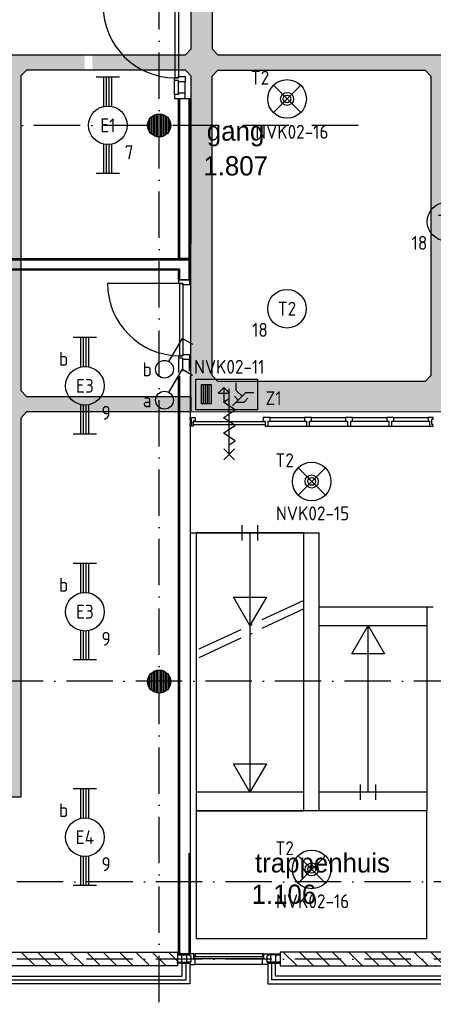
# Model space of a CAD drawing. Header units: millimetres. Extents: x 84333 to 240712, y -2244 to 84291.
# Tile 15 of 87: x 129112 to 134468, y 8589 to 21345. Entities that reach past the tile are written whole.
import ezdxf
from ezdxf.enums import TextEntityAlignment as Align

# ---------------------------------------------------------------- set-up
doc = ezdxf.new("R2010")
doc.units = ezdxf.units.MM
doc.header["$LTSCALE"] = 100
doc.linetypes.add('DASHDOT', pattern=[9, 6, -1.5, 0, -1.5])
doc.layers.get('0').update_dxf_attribs({"linetype": 'CONTINUOUS'})
for name, color, linetype in [('AFDELING', 4, 'CONTINUOUS'), ('AL$7----_STRAMIEN', 1, 'DASHDOT'), ('AL21----_BUITENWAND', 4, 'CONTINUOUS'), ('AL22----_BINNENWAND', 7, 'CONTINUOUS'), ('AL24----_TRAPPEN', 7, 'CONTINUOUS'), ('AL28----_KONSTRUKTIE', 3, 'CONTINUOUS'), ('AL31----_BUITENKOZ', 7, 'CONTINUOUS'), ('AL32----_BINNENKOZ', 7, 'CONTINUOUS'), ('AL32----_DRAAIRICHTING', 1, 'CONTINUOUS'), ('AL65----_BEVEILIGING', 7, 'CONTINUOUS'), ('ALXA3---_VOLZWART', 14, 'CONTINUOUS'), ('ALXAA---_GEWBETON', 12, 'CONTINUOUS'), ('ALXAB---_PREFABBETON', 1, 'CONTINUOUS'), ('ALXOU---_GLAS', 7, 'CONTINUOUS'), ('BOUW', 8, 'CONTINUOUS'), ('EB63101-_ATTRIB', 2, 'CONTINUOUS'), ('EB63102-_ATTRIB', 2, 'CONTINUOUS'), ('EB63202-_ATTRIB', 2, 'CONTINUOUS'), ('EB63501-_ATTRIB', 2, 'CONTINUOUS'), ('EL63101-_LICHT-ARM', 3, 'CONTINUOUS'), ('EL63102-_LICHT-SCH', 3, 'CONTINUOUS'), ('EL63202-_NOODVRL-TXT', 3, 'CONTINUOUS'), ('EL63501-_NOODVRL-ARM', 3, 'CONTINUOUS'), ('EL6441--_DATACOM', 3, 'CONTINUOUS'), ('KABELGGOOT1', 8, 'CONTINUOUS')]:
    doc.layers.add(name, color=color, linetype=linetype)
doc.styles.add('1_8', font='ISO', dxfattribs={"height": 1.8})
doc.styles.add('BURO-025', font='BUROFONT.shx', dxfattribs={"height": 250})
doc.styles.add('TECHNIC', font='technic_.ttf')
pattern_1 = [(8e-14, (39793.956, 199192.7), (31.75, 63.5), [0, -63.5])]

# ---------------------------------------------------------------- blocks, each defined once
blk = doc.blocks.new('EJ3T20')
at = {"color": 0}
for p, q in [((-6.25, -1.5), (-6.25, 1.5)), ((6.25, -1.5), (6.25, 1.5)), ((-6.25, 0.52), (-2.44, 0.52)), ((-6.25, 0.17), (-2.49, 0.17)), ((2.44, 0.52), (6.25, 0.52)), ((2.49, 0.17), (6.25, 0.17)), ((-6.25, -0.17), (-2.49, -0.17)), ((-6.25, -0.52), (-2.44, -0.52)), ((2.44, -0.52), (6.25, -0.52)), ((2.49, -0.17), (6.25, -0.17))]:
    blk.add_line(p, q, dxfattribs=at)
blk.add_circle((0, 0), 2.5, dxfattribs=at)
at = {"color": 0, "style": '1_8'}
for tag, flags, p in [('SCHAK', 8, (3.5, 2.75)), ('A_CODE', 8, (0, 0)), ('GROEP', 8, (-3.5, -2.75)), ('KAST', 9, (3.5, -2.75))]:
    blk.add_attdef(tag, text='', height=1.8, dxfattribs=dict(at, flags=flags)).set_placement(p, align=Align.MIDDLE)
blk = doc.blocks.new('ES3G00')
at = {"color": 0}
blk.add_circle((0, 0), 2.5, dxfattribs=at)
at = {"color": 0, "style": '1_8'}
for tag, flags, p in [('SCHAK', 8, (3.5, 2.75)), ('A_CODE', 8, (0, 0)), ('GROEP', 8, (-3.5, -2.75)), ('KAST', 9, (3.5, -2.75))]:
    blk.add_attdef(tag, text='', height=1.8, dxfattribs=dict(at, flags=flags)).set_placement(p, align=Align.MIDDLE)
blk = doc.blocks.new('ES3G01')
at = {"color": 0}
for p, q in [((-1.77, 1.77), (1.77, -1.77)), ((1.77, 1.77), (-1.77, -1.77))]:
    blk.add_line(p, q, dxfattribs=at)
at = {"color": 6}
blk.add_lwpolyline([(1.77, -1.77), (1.75, -1.75)], dxfattribs=at)
blk.add_circle((0, 0), 2.5)
at = {"color": 0}
for radius in [0.85, 0.5]:
    blk.add_circle((0, 0), radius, dxfattribs=at)
at = {"color": 6, "style": '1_8'}
for tag, flags, p in [('A_CODE', 8, (-3.5, 2.75)), ('SCHAK', 8, (3.5, 2.75)), ('GROEP', 8, (-3.5, -2.75)), ('KAST', 9, (3.5, -2.75))]:
    blk.add_attdef(tag, text='', height=1.8, dxfattribs=dict(at, flags=flags)).set_placement(p, align=Align.MIDDLE)
blk = doc.blocks.new('SCHAK')
blk.add_lwpolyline([(0.58, 1), (2.31, 4), (3.61, 3.25)])
blk.add_circle((0, 0), 1.15)
at = {"style": '1_8'}
for tag, flags, p in [('SCHAK', 8, (3, 5.5)), ('KAST', 9, (-3, 0.5)), ('M_CODE', 9, (0, 0)), ('DOEL', 9, (-3, -2)), ('GROEP', 9, (-3, -4.5))]:
    blk.add_attdef(tag, text='', height=1.8, dxfattribs=dict(at, flags=flags)).set_placement(p, align=Align.MIDDLE_CENTER)
blk = doc.blocks.new('ES3N026')
for p, q in [((-1.5, 0.75), (-1, 0.25)), ((0.38, -0.88), (0.38, 0.87)), ((2.25, 1.25), (2.25, -1.25)), ((2.5, 1.25), (2.5, -1.25)), ((2.75, 1.25), (2.75, -1.25)), ((3, 1.25), (3, -1.25))]:
    blk.add_line(p, q)
for points in [[(4.01, 2.01), (4.01, -1.98), (-3.99, -1.98), (-3.99, 2.01)], [(3.25, -1.25), (2, -1.25), (2, 1.25), (3.25, 1.25)], [(0.38, -0.88), (1.12, -0.13), (-0.37, -0.13)]]:
    blk.add_lwpolyline(points, close=True)
for points in [[(-0.75, 1.5), (-2.5, -0.25), (-3.5, -0.25)], [(-1.25, 1), (-2.25, 1), (-2.75, 0.5)], [(-2, 0.25), (-1.25, -0.5), (-1.25, -1.5)]]:
    blk.add_lwpolyline(points)
at = {"color": 2, "style": '1_8', "flags": 8}
blk.add_attdef('NUMMER', text='', height=1.8, dxfattribs=at).set_placement((4, 3.75), align=Align.MIDDLE)
at = {"style": '1_8'}
for tag, flags, p in [('A_CODE', 8, (-3.5, 2.75)), ('SCHAK', 8, (3.5, 2.75)), ('GROEP', 8, (-3.5, -2.75)), ('KAST', 9, (3.5, -2.75))]:
    blk.add_attdef(tag, text='', height=1.8, dxfattribs=dict(at, flags=flags)).set_placement(p, align=Align.MIDDLE_CENTER)
blk = doc.blocks.new('A$C13e6995e')
at = {"layer": 'KABELGGOOT1'}
h = blk.add_hatch(dxfattribs=at)
h.set_pattern_fill('DOTS', color=256, scale=40, style=0)
h.set_pattern_definition(pattern_1)
h.paths.add_polyline_path([(47270, 29800), (47000, 29800), (47000, 26932), (47270, 26932)])
h.paths.add_polyline_path([(47270, 26932), (47000, 26932), (47000, 23926), (47270, 23926)])
h.paths.add_polyline_path([(47270, 23926), (47000, 23926), (47000, 23210), (46925, 23135), (45721, 23135), (45721, 22935), (46925, 22935), (47000, 22859), (46999, 20839), (47270, 20839), (47270, 22859), (47344, 22934), (50030, 22934), (50105, 22859), (50105, 20839), (50305, 20839), (50305, 22859), (50380, 22934), (54027, 22934), (54102, 22859), (54102, 20839), (54302, 20839), (54302, 22859), (54377, 22934), (55311, 22935), (55311, 23981), (55111, 23981), (55111, 23210), (55049, 23134), (47345, 23134), (47270, 23210)])
h = blk.add_hatch(dxfattribs=at)
h.set_pattern_fill('DOTS', color=256, scale=40, style=0)
h.set_pattern_definition(pattern_1)
h.paths.add_polyline_path([(44792, 17433), (44592, 17433), (44592, 13793), (44517, 13718), (43240, 13718), (42824, 13718), (42824, 13518), (44792, 13518)])
h.paths.add_polyline_path([(41384, 17433), (41184, 17433), (41184, 13518), (42824, 13518), (42824, 13718), (41459, 13718), (41384, 13793)])
h.paths.add_polyline_path([(41384, 22860), (41459, 22935), (42824, 22935), (42824, 23135), (41184, 23135), (41184, 17433), (41384, 17433)])
h = blk.add_hatch(dxfattribs=at)
h.set_pattern_fill('DOTS', color=256, scale=40, style=0)
h.set_pattern_definition(pattern_1)
h.paths.add_polyline_path([(45621, 23135), (42824, 23135), (42824, 22935), (44517, 22935), (44592, 22860), (44592, 17433), (44792, 17433), (44792, 18429), (44867, 18509), (45621, 18509), (45621, 18709), (44867, 18709), (44792, 18784), (44792, 22860), (44867, 22935), (45621, 22935)])
h.paths.add_polyline_path([(46997, 18709), (45621, 18709), (45621, 18509), (46997, 18509)])
h = blk.add_hatch(dxfattribs=at)
h.set_pattern_fill('DOTS', color=256, scale=40, style=0)
h.set_pattern_definition(pattern_1)
h.paths.add_polyline_path([(54302, 20839), (54102, 20839), (54102, 18978), (54027, 18903), (50380, 18903), (50305, 18978), (50305, 20839), (50105, 20839), (50105, 18978), (50030, 18903), (47345, 18903), (47270, 18978), (47270, 20839), (46999, 20839), (46997, 18509), (50272, 18503), (50347, 18428), (50347, 17063), (50547, 17063), (50547, 18428), (50622, 18503), (54302, 18503)])
at = {"layer": 'AL$7----_STRAMIEN', "color": 1}
for p, q in [((46585, 9961), (46585, 79257)), ((49164, 22220), (37921, 22220)), ((56144, 12420), (37921, 12420)), ((56144, 11420), (37921, 11420))]:
    blk.add_line(p, q, dxfattribs=at)
blk.add_lwpolyline([(107244, 15020), (59485, 15020), (37921, 15020)], dxfattribs=at)
at = {"layer": 'AL21----_BUITENWAND', "color": 8}
for p, q in [((46883, 11200), (46883, 11366)), ((46883, 11366), (46983, 11366)), ((46983, 11366), (46983, 11100)), ((48092, 11366), (47992, 11366)), ((47992, 11366), (47992, 11100)), ((48092, 11200), (48092, 11366)), ((46983, 11100), (44533, 11100)), ((44633, 11200), (46883, 11200)), ((47992, 11100), (50445, 11100)), ((50345, 11200), (48092, 11200))]:
    blk.add_line(p, q, dxfattribs=at)
at = {"layer": 'AL22----_BINNENWAND', "color": 8}
for p, q in [((46835, 20495), (46835, 22569)), ((46835, 22569), (46985, 22569)), ((46985, 22569), (46985, 20495)), ((39475, 20495), (46985, 20495)), ((46985, 20495), (46835, 20495)), ((46985, 20495), (46985, 20220)), ((46835, 20345), (39475, 20345)), ((46835, 20220), (46835, 20345)), ((46985, 20220), (46835, 20220)), ((46835, 11489), (46835, 18969)), ((46985, 18969), (46985, 11489)), ((46985, 11489), (46835, 11489))]:
    blk.add_line(p, q, dxfattribs=at)
at = {"layer": 'AL22----_BINNENWAND', "color": 8, "linetype": 'Continuous'}
for p, q in [((46850, 22569), (46850, 20495)), ((46970, 22569), (46970, 20495)), ((39475, 20480), (46970, 20480)), ((46970, 20480), (46970, 20220)), ((39475, 20360), (46850, 20360)), ((46850, 20360), (46850, 20220)), ((46850, 18969), (46850, 11489)), ((46970, 12791), (46970, 11489))]:
    blk.add_line(p, q, dxfattribs=at)
at = {"layer": 'AL24----_TRAPPEN', "color": 8}
for p, q in [((47661, 16841), (47661, 17041)), ((47861, 16841), (47861, 17041)), ((46981, 16941), (48657, 16941)), ((47065, 16941), (47065, 13341)), ((48457, 16941), (47065, 16941)), ((47761, 16941), (47761, 13581)), ((48457, 13341), (48457, 16941)), ((48657, 15981), (48657, 16941)), ((47761, 15741), (47549, 16108)), ((47549, 16108), (47973, 16108)), ((47973, 16108), (47761, 15741)), ((48657, 15981), (50132, 15981)), ((48657, 13341), (48657, 15981)), ((48657, 15981), (50052, 15981)), ((50052, 15981), (50052, 13341)), ((48657, 15741), (50052, 15741)), ((49081, 15375), (49292, 15741)), ((49292, 15741), (49504, 15375)), ((49292, 13581), (49292, 15741)), ((49504, 15375), (49081, 15375)), ((47761, 13581), (47549, 13948)), ((47549, 13948), (47973, 13948)), ((47973, 13948), (47761, 13581)), ((49192, 13481), (49192, 13681)), ((49392, 13481), (49392, 13681)), ((48457, 13581), (47065, 13581)), ((50052, 13581), (48657, 13581)), ((47065, 13341), (47065, 11685)), ((50052, 13341), (47065, 13341)), ((47065, 13341), (48457, 13341)), ((50052, 13341), (48657, 13341)), ((50052, 11685), (50052, 13341)), ((47065, 11685), (50052, 11685))]:
    blk.add_line(p, q, dxfattribs=at)
at = {"layer": 'AL24----_TRAPPEN', "color": 8, "linetype": 'DASHDOT'}
for p, q in [((48460, 16065), (47065, 15417)), ((48460, 15955), (47065, 15306))]:
    blk.add_line(p, q, dxfattribs=at)
at = {"layer": 'AL28----_KONSTRUKTIE', "color": 8, "linetype": 'Continuous'}
for p, q in [((44625, 11510), (46823, 11510)), ((46823, 11510), (46823, 11330)), ((50345, 11510), (48152, 11510)), ((48152, 11510), (48152, 11330)), ((46823, 11330), (44533, 11330)), ((48152, 11330), (50437, 11330))]:
    blk.add_line(p, q, dxfattribs=at)
at = {"layer": 'AL28----_KONSTRUKTIE', "color": 8}
for centre in [(46585, 22220), (46585, 15014)]:
    blk.add_circle(centre, 150, dxfattribs=at)
at = {"layer": 'AL31----_BUITENKOZ', "color": 8, "linetype": 'Continuous'}
for p, q in [((46983, 11489), (46823, 11489)), ((46823, 11489), (46823, 11474)), ((46983, 11474), (46983, 11489)), ((47033, 11489), (46983, 11489)), ((46983, 11489), (46983, 11483)), ((46983, 11483), (46983, 11469)), ((47033, 11451), (47033, 11489)), ((47033, 11489), (47050, 11489)), ((47033, 11422), (47033, 11489)), ((47050, 11489), (47050, 11451)), ((47925, 11489), (47925, 11451)), ((47942, 11489), (47925, 11489)), ((47942, 11451), (47942, 11489)), ((47942, 11489), (47992, 11489)), ((47942, 11422), (47942, 11489)), ((47992, 11474), (47992, 11489)), ((47992, 11489), (48152, 11489)), ((47992, 11489), (47992, 11483)), ((47992, 11483), (47992, 11469)), ((48152, 11489), (48152, 11474)), ((46823, 11474), (46823, 11381)), ((46879, 11474), (46823, 11474)), ((46823, 11474), (46983, 11474)), ((46823, 11366), (46823, 11381)), ((46823, 11381), (46983, 11381)), ((46823, 11381), (46879, 11381)), ((46983, 11366), (46823, 11366)), ((46879, 11381), (46879, 11474)), ((46942, 11381), (46942, 11474)), ((46942, 11474), (46983, 11474)), ((46983, 11381), (46942, 11381)), ((46983, 11474), (46983, 11460)), ((46983, 11469), (46983, 11469)), ((46983, 11469), (46983, 11460)), ((46983, 11460), (46997, 11460)), ((46983, 11460), (46997, 11460)), ((46983, 11381), (46983, 11366)), ((46997, 11381), (46983, 11381)), ((46983, 11381), (46983, 11381)), ((46997, 11380), (46983, 11380)), ((46983, 11380), (46983, 11370)), ((46983, 11370), (46983, 11370)), ((46983, 11370), (46983, 11356)), ((46983, 11356), (46983, 11350)), ((46997, 11460), (46997, 11381)), ((46997, 11460), (46997, 11380)), ((47050, 11451), (47033, 11451)), ((47050, 11422), (47033, 11422)), ((47050, 11369), (47050, 11422)), ((47050, 11361), (47050, 11369)), ((47050, 11357), (47050, 11361)), ((47050, 11350), (47050, 11357)), ((47925, 11451), (47942, 11451)), ((47925, 11369), (47925, 11422)), ((47925, 11422), (47942, 11422)), ((47925, 11361), (47925, 11369)), ((47925, 11357), (47925, 11361)), ((47925, 11350), (47925, 11357)), ((47992, 11460), (47978, 11460)), ((47978, 11460), (47978, 11381)), ((47992, 11460), (47978, 11460)), ((47978, 11460), (47978, 11380)), ((47978, 11381), (47992, 11381)), ((47978, 11380), (47992, 11380)), ((48152, 11474), (47992, 11474)), ((47992, 11474), (47992, 11460)), ((48033, 11474), (47992, 11474)), ((47992, 11469), (47992, 11469)), ((47992, 11469), (47992, 11460)), ((47992, 11381), (47992, 11366)), ((48152, 11381), (47992, 11381)), ((47992, 11381), (47992, 11381)), ((47992, 11381), (48033, 11381)), ((47992, 11380), (47992, 11370)), ((47992, 11370), (47992, 11370)), ((47992, 11370), (47992, 11356)), ((47992, 11366), (48152, 11366)), ((47992, 11356), (47992, 11350)), ((48033, 11381), (48033, 11474)), ((48096, 11381), (48096, 11474)), ((48096, 11474), (48152, 11474)), ((48152, 11381), (48096, 11381)), ((48152, 11474), (48152, 11381)), ((48152, 11366), (48152, 11381)), ((46983, 11350), (47002, 11350)), ((47002, 11350), (47050, 11350)), ((47973, 11350), (47925, 11350)), ((47992, 11350), (47973, 11350))]:
    blk.add_line(p, q, dxfattribs=at)
at = {"layer": 'AL31----_BUITENKOZ', "color": 8}
for p, q in [((47925, 11489), (47050, 11489)), ((47925, 11350), (47050, 11350))]:
    blk.add_line(p, q, dxfattribs=at)
at = {"layer": 'AL32----_BINNENKOZ', "color": 8}
for p, q in [((46794, 22836), (46794, 23770)), ((46834, 23770), (46834, 22836)), ((46783, 22803), (46783, 22836)), ((46783, 22836), (46834, 22836)), ((46783, 22803), (46783, 22836)), ((46834, 22836), (46794, 22836)), ((46834, 22836), (46834, 22853)), ((46834, 22853), (46922, 22853)), ((46922, 22853), (46922, 22786)), ((46783, 22619), (46783, 22803)), ((46834, 22803), (46783, 22803)), ((46834, 22786), (46834, 22803)), ((46834, 22636), (46834, 22786)), ((46922, 22786), (46834, 22786)), ((46922, 22636), (46922, 22786)), ((46834, 22619), (46783, 22619)), ((46783, 22619), (46783, 22569)), ((46834, 22636), (46834, 22619)), ((46922, 22636), (46834, 22636)), ((46922, 22569), (46922, 22636)), ((46783, 22569), (46922, 22569)), ((46840, 20170), (46840, 20220)), ((46840, 20220), (46979, 20220)), ((46891, 20170), (46840, 20170)), ((46851, 19236), (46851, 20170)), ((46851, 20170), (46891, 20170)), ((46891, 20153), (46891, 20170)), ((46891, 20170), (46891, 19236)), ((46979, 20220), (46979, 20153)), ((46979, 20153), (46891, 20153)), ((46840, 19203), (46840, 19236)), ((46840, 19236), (46891, 19236)), ((46840, 19203), (46840, 19236)), ((46840, 19019), (46840, 19203)), ((46891, 19203), (46840, 19203)), ((46891, 19236), (46851, 19236)), ((46891, 19236), (46891, 19253)), ((46891, 19253), (46979, 19253)), ((46891, 19186), (46891, 19203)), ((46891, 19036), (46891, 19186)), ((46979, 19186), (46891, 19186)), ((46979, 19253), (46979, 19186)), ((46979, 19036), (46979, 19186)), ((46985, 18413), (46985, 18436)), ((46985, 18436), (47052, 18436)), ((47002, 18413), (46985, 18413)), ((47002, 18346), (47002, 18413)), ((47052, 18389), (47025, 18389)), ((47025, 18389), (47025, 18322)), ((47027, 18342), (47027, 18383)), ((47027, 18383), (47957, 18383)), ((47052, 18436), (47052, 18389)), ((48022, 18436), (47932, 18436)), ((47932, 18436), (47932, 18389)), ((47932, 18389), (47959, 18389)), ((47957, 18383), (47957, 18342)), ((47959, 18389), (47959, 18322)), ((47995, 18322), (47995, 18389)), ((47995, 18389), (48022, 18389)), ((48022, 18389), (48022, 18436)), ((48022, 18436), (48466, 18436)), ((48022, 18389), (48466, 18389)), ((48556, 18436), (48466, 18436)), ((48466, 18436), (48466, 18389)), ((48466, 18389), (48491, 18389)), ((48491, 18389), (48491, 18322)), ((48531, 18322), (48531, 18389)), ((48531, 18389), (48556, 18389)), ((48556, 18389), (48556, 18436)), ((48556, 18436), (49000, 18436)), ((48556, 18389), (49000, 18389)), ((49090, 18436), (49000, 18436)), ((49000, 18436), (49000, 18389)), ((49000, 18389), (49025, 18389)), ((49025, 18389), (49025, 18322)), ((49065, 18322), (49065, 18389)), ((49065, 18389), (49090, 18389)), ((49090, 18436), (49534, 18436)), ((49090, 18389), (49090, 18436)), ((49090, 18389), (49534, 18389)), ((49624, 18436), (49534, 18436)), ((49534, 18436), (49534, 18389)), ((49534, 18389), (49559, 18389)), ((49559, 18389), (49559, 18322)), ((49599, 18322), (49599, 18389)), ((49599, 18389), (49624, 18389)), ((49624, 18389), (49624, 18436)), ((49624, 18436), (50068, 18436)), ((49624, 18389), (50068, 18389)), ((50135, 18436), (50068, 18436)), ((50068, 18436), (50068, 18389)), ((50068, 18389), (50085, 18389)), ((50085, 18389), (50085, 18322)), ((50118, 18346), (50118, 18413)), ((50118, 18413), (50135, 18413)), ((50135, 18413), (50135, 18436)), ((46985, 18322), (46985, 18346)), ((46985, 18346), (47002, 18346)), ((47025, 18322), (46985, 18322)), ((47957, 18342), (47027, 18342)), ((47959, 18322), (47995, 18322)), ((47995, 18322), (48491, 18322)), ((48491, 18322), (48531, 18322)), ((48529, 18322), (49025, 18322)), ((49025, 18322), (49065, 18322)), ((49063, 18322), (49559, 18322)), ((49559, 18322), (49599, 18322)), ((49599, 18322), (50101, 18322)), ((50085, 18322), (50135, 18322)), ((50135, 18346), (50118, 18346)), ((50135, 18322), (50135, 18346))]:
    blk.add_line(p, q, dxfattribs=at)
at = {"layer": 'AL32----_DRAAIRICHTING', "color": 8}
blk.add_line((46851, 20170), (45917, 20170), dxfattribs=at)
for centre in [(46794, 23770), (46851, 20170)]:
    blk.add_arc(centre, 934, 180, 270, dxfattribs=at)
at = {"layer": 'AL65----_BEVEILIGING', "color": 8, "linetype": 'Continuous'}
for points in [[(47492, 17958), (47492, 18808)], [(47492, 18483), (47567, 18533), (47417, 18633), (47492, 18683)], [(47492, 18283), (47567, 18333), (47417, 18433), (47492, 18483)], [(47492, 18083), (47567, 18133), (47417, 18233), (47492, 18283)], [(47562, 17888), (47422, 18028)], [(47422, 17888), (47562, 18028)]]:
    blk.add_lwpolyline(points, dxfattribs=at)
at = {"layer": 'ALXA3---_VOLZWART', "color": 8}
for p, q in [((46933, 11150), (46933, 11366)), ((48042, 11150), (48042, 11366)), ((44583, 11150), (46933, 11150)), ((50395, 11150), (48042, 11150))]:
    blk.add_line(p, q, dxfattribs=at)
at = {"layer": 'ALXAA---_GEWBETON', "color": 8}
for p, q in [((46485, 22108), (46485, 22332)), ((46505, 22093), (46505, 22347)), ((46525, 22083), (46525, 22358)), ((46545, 22075), (46545, 22365)), ((46565, 22071), (46565, 22369)), ((46585, 22070), (46585, 22370)), ((46605, 22071), (46605, 22369)), ((46625, 22075), (46625, 22365)), ((46645, 22083), (46645, 22358)), ((46665, 22093), (46665, 22347)), ((46685, 22108), (46685, 22332)), ((46445, 22166), (46445, 22274)), ((46465, 22130), (46465, 22310)), ((46705, 22130), (46705, 22310)), ((46725, 22166), (46725, 22274)), ((46445, 14960), (46445, 15068)), ((46465, 14924), (46465, 15104)), ((46485, 14902), (46485, 15126)), ((46505, 14887), (46505, 15141)), ((46525, 14877), (46525, 15152)), ((46545, 14869), (46545, 15159)), ((46565, 14865), (46565, 15163)), ((46585, 14864), (46585, 15164)), ((46605, 14865), (46605, 15163)), ((46625, 14869), (46625, 15159)), ((46645, 14877), (46645, 15152)), ((46665, 14887), (46665, 15141)), ((46685, 14902), (46685, 15126)), ((46705, 14924), (46705, 15104)), ((46725, 14960), (46725, 15068))]:
    blk.add_line(p, q, dxfattribs=at)
at = {"layer": 'ALXAB---_PREFABBETON', "color": 8}
for p, q in [((44978, 11330), (44798, 11510)), ((45190, 11330), (45010, 11510)), ((45402, 11330), (45222, 11510)), ((45614, 11330), (45434, 11510)), ((45826, 11330), (45646, 11510)), ((46038, 11330), (45858, 11510)), ((46250, 11330), (46070, 11510)), ((46462, 11330), (46282, 11510)), ((46675, 11330), (46495, 11510)), ((46823, 11394), (46707, 11510)), ((48372, 11330), (48192, 11510)), ((48584, 11330), (48404, 11510)), ((48796, 11330), (48616, 11510)), ((49008, 11330), (48828, 11510)), ((49220, 11330), (49040, 11510)), ((49432, 11330), (49252, 11510)), ((49644, 11330), (49464, 11510)), ((49857, 11330), (49677, 11510)), ((50069, 11330), (49889, 11510)), ((50281, 11330), (50101, 11510)), ((48160, 11330), (48152, 11338))]:
    blk.add_line(p, q, dxfattribs=at)
at = {"layer": 'ALXOU---_GLAS', "color": 8}
for p, q in [((47938, 11448), (47037, 11448)), ((47037, 11448), (47037, 11426)), ((47037, 11426), (47938, 11426)), ((47938, 11426), (47938, 11448))]:
    blk.add_line(p, q, dxfattribs=at)
at = {"layer": 'KABELGGOOT1'}
for p, q in [((47000, 23210, 3650), (47000, 37825, 3650)), ((47270, 37825, 3650), (47270, 23210, 3650)), ((41184, 23135, 3650), (46925, 23135, 3650)), ((46925, 23135, 3650), (47000, 23210, 3650)), ((47270, 23210, 3650), (47345, 23134, 3650)), ((47345, 23134, 3650), (55049, 23134, 3650)), ((44867, 22935, 3650), (44792, 22860, 3650)), ((44792, 22860, 3650), (44792, 18784, 3650)), ((46925, 22935, 3650), (44867, 22935, 3650)), ((47000, 22859, 3650), (46925, 22935, 3650)), ((46997, 18509, 3650), (47000, 22859, 3650)), ((47270, 22859, 3650), (47345, 22935, 3650)), ((47270, 18978, 3650), (47270, 22859, 3650)), ((47345, 22934, 3650), (50030, 22934, 3650)), ((50030, 22934, 3650), (50105, 22859, 3650)), ((50105, 22859, 3650), (50105, 18978, 3650)), ((47345, 18903, 3650), (47270, 18978, 3650)), ((50030, 18903, 3650), (47345, 18903, 3650)), ((50105, 18978, 3650), (50030, 18903, 3650)), ((44792, 18784, 3650), (44867, 18709, 3650)), ((44867, 18709, 3650), (46997, 18709, 3650)), ((46997, 18709, 3650), (46997, 18509, 3650)), ((44867, 18509, 3650), (44792, 18429, 3650)), ((46997, 18509, 3650), (44867, 18509, 3650)), ((50272, 18503, 3650), (46997, 18509, 3650)), ((44792, 18429, 3650), (44792, 13518, 3650)), ((44792, 13518, 3650), (41184, 13518, 3650))]:
    blk.add_line(p, q, dxfattribs=at)
at = {"layer": 'AFDELING', "color": 8, "style": 'TECHNIC'}
for p in [(92219, 54468), (58038, 41625), (88108, 41444)]:
    blk.add_attdef('VIDE', text='', height=500, dxfattribs=at).set_placement(p, align=Align.CENTER)
blk.add_attdef('VIDE', text='', height=500, rotation=90, dxfattribs=at).set_placement((75129, 25766), align=Align.CENTER)
at = {"layer": 'BOUW', "style": 'BURO-025'}
for s, p in [('gang', (47202, 22022)), ('1.807', (47157, 21571)), ('trappenhuis', (47826, 12541)), ('1.106', (47782, 12134))]:
    blk.add_text(s, height=250, dxfattribs=at).set_placement(p)

msp = doc.modelspace()

# ---------------------------------------------------------------- block references
at = {"layer": 'EL63101-_LICHT-ARM'}
ref = msp.add_blockref('EJ3T20', (130253, 19977, 3500), dxfattribs=dict(at, xscale=100, yscale=100, zscale=100, rotation=90))
ref.add_attrib('A_CODE', 'E1', dxfattribs={"layer": 'EB63101-_ATTRIB', "color": 1, "height": 180, "style": '1_8', "flags": 8}).set_placement((130253, 19977, 3500), align=Align.MIDDLE)
ref.add_attrib('GROEP', '7', dxfattribs={"layer": 'EB63101-_ATTRIB', "color": 1, "height": 180, "style": '1_8', "flags": 8}).set_placement((130528, 19627, 3500), align=Align.MIDDLE)
ref = msp.add_blockref('ES3G00', (134639, 18729), dxfattribs=dict(at, xscale=100, yscale=100, zscale=100))
ref.add_attrib('A_CODE', 'T2', dxfattribs={"layer": '0', "color": 10, "height": 180, "style": '1_8', "flags": 8}).set_placement((134639, 18729), align=Align.MIDDLE)
ref.add_attrib('GROEP', '18', dxfattribs={"layer": '0', "color": 10, "height": 180, "style": '1_8', "flags": 8}).set_placement((134289, 18454), align=Align.MIDDLE)
ref = msp.add_blockref('ES3G00', (132573, 17601), dxfattribs=dict(at, xscale=100, yscale=100, zscale=100))
ref.add_attrib('A_CODE', 'T2', dxfattribs={"layer": '0', "color": 10, "height": 180, "style": '1_8', "flags": 8}).set_placement((132573, 17601), align=Align.MIDDLE)
ref.add_attrib('GROEP', '18', dxfattribs={"layer": '0', "color": 10, "height": 180, "style": '1_8', "flags": 8}).set_placement((132223, 17326), align=Align.MIDDLE)
ref = msp.add_blockref('EJ3T20', (129956, 16602, 3500), dxfattribs=dict(at, xscale=100, yscale=100, zscale=100, rotation=90))
ref.add_attrib('A_CODE', 'E3', dxfattribs={"layer": 'EB63101-_ATTRIB', "color": 1, "height": 180, "style": '1_8', "flags": 8}).set_placement((129956, 16602, 3500), align=Align.MIDDLE)
ref.add_attrib('GROEP', '9', dxfattribs={"layer": 'EB63101-_ATTRIB', "color": 1, "height": 180, "style": '1_8', "flags": 8}).set_placement((130231, 16252, 3500), align=Align.MIDDLE)
ref.add_attrib('SCHAK', 'b', dxfattribs={"layer": 'EB63101-_ATTRIB', "color": 1, "height": 180, "style": '1_8', "flags": 8}).set_placement((129681, 16952, 3500), align=Align.MIDDLE)
ref = msp.add_blockref('EJ3T20', (129956, 13675, 3500), dxfattribs=dict(at, xscale=100, yscale=100, zscale=100, rotation=90))
ref.add_attrib('A_CODE', 'E3', dxfattribs={"layer": 'EB63101-_ATTRIB', "color": 1, "height": 180, "style": '1_8', "flags": 8}).set_placement((129956, 13675, 3500), align=Align.MIDDLE)
ref.add_attrib('GROEP', '9', dxfattribs={"layer": 'EB63101-_ATTRIB', "color": 1, "height": 180, "style": '1_8', "flags": 8}).set_placement((130231, 13325, 3500), align=Align.MIDDLE)
ref.add_attrib('SCHAK', 'b', dxfattribs={"layer": 'EB63101-_ATTRIB', "color": 1, "height": 180, "style": '1_8', "flags": 8}).set_placement((129681, 14025, 3500), align=Align.MIDDLE)
ref = msp.add_blockref('EJ3T20', (129956, 10755, 3500), dxfattribs=dict(at, xscale=100, yscale=100, zscale=100, rotation=90))
ref.add_attrib('A_CODE', 'E4', dxfattribs={"layer": 'EB63101-_ATTRIB', "color": 1, "height": 180, "style": '1_8', "flags": 8}).set_placement((129956, 10755, 3500), align=Align.MIDDLE)
ref.add_attrib('GROEP', '9', dxfattribs={"layer": 'EB63101-_ATTRIB', "color": 1, "height": 180, "style": '1_8', "flags": 8}).set_placement((130231, 10405, 3500), align=Align.MIDDLE)
ref.add_attrib('SCHAK', 'b', dxfattribs={"layer": 'EB63101-_ATTRIB', "color": 1, "height": 180, "style": '1_8', "flags": 8}).set_placement((129681, 11105, 3500), align=Align.MIDDLE)
at = {"layer": 'EL63102-_LICHT-SCH'}
ref = msp.add_blockref('SCHAK', (130987, 16816, 1050), dxfattribs=dict(at, xscale=100, yscale=100, zscale=100))
ref.add_attrib('SCHAK', 'b', dxfattribs={"layer": 'EB63102-_ATTRIB', "color": 1, "height": 180, "style": '1_8', "flags": 8}).set_placement((130763, 16815, 1050), align=Align.MIDDLE_CENTER)
ref = msp.add_blockref('SCHAK', (130987, 16416, 1050), dxfattribs=dict(at, xscale=100, yscale=100, zscale=100))
ref.add_attrib('SCHAK', 'a', dxfattribs={"layer": 'EB63102-_ATTRIB', "color": 1, "height": 180, "style": '1_8', "flags": 8}).set_placement((130763, 16415, 1050), align=Align.MIDDLE_CENTER)
at = {"layer": 'EL63202-_NOODVRL-TXT'}
ref = msp.add_blockref('ES3N026', (131792, 16492), dxfattribs=dict(at, xscale=100, yscale=100, zscale=100, rotation=180))
ref.add_attrib('A_CODE', 'Z1', dxfattribs={"layer": 'EB63202-_ATTRIB', "color": 1, "height": 180, "style": '1_8', "flags": 8}).set_placement((132399, 16442), align=Align.MIDDLE_CENTER)
ref.add_attrib('GROEP', 'NVK02-11', dxfattribs={"layer": 'EB63202-_ATTRIB', "color": 1, "height": 180, "style": '1_8', "flags": 8}).set_placement((131826, 16848), align=Align.MIDDLE_CENTER)
at = {"layer": 'EL63501-_NOODVRL-ARM'}
ref = msp.add_blockref('ES3G01', (132574, 20319), dxfattribs=dict(at, xscale=100, yscale=100, zscale=100))
ref.add_attrib('A_CODE', 'T2', dxfattribs={"layer": 'EB63501-_ATTRIB', "color": 1, "height": 180, "style": '1_8', "flags": 8}).set_placement((132224, 20594), align=Align.MIDDLE)
ref.add_attrib('GROEP', 'NVK02-16', dxfattribs={"layer": 'EB63501-_ATTRIB', "color": 1, "height": 180, "style": '1_8', "flags": 8}).set_placement((132637, 19893), align=Align.MIDDLE)
ref = msp.add_blockref('ES3G01', (132893, 15363), dxfattribs=dict(at, xscale=100, yscale=100, zscale=100))
ref.add_attrib('A_CODE', 'T2', dxfattribs={"layer": 'EB63501-_ATTRIB', "color": 1, "height": 180, "style": '1_8', "flags": 8}).set_placement((132543, 15638), align=Align.MIDDLE)
ref.add_attrib('GROEP', 'NVK02-15', dxfattribs={"layer": 'EB63501-_ATTRIB', "color": 1, "height": 180, "style": '1_8', "flags": 8}).set_placement((132906, 14950), align=Align.MIDDLE)
ref = msp.add_blockref('ES3G01', (132893, 10337), dxfattribs=dict(at, xscale=100, yscale=100, zscale=100))
ref.add_attrib('A_CODE', 'T2', dxfattribs={"layer": 'EB63501-_ATTRIB', "color": 1, "height": 180, "style": '1_8', "flags": 8}).set_placement((132543, 10612), align=Align.MIDDLE)
ref.add_attrib('GROEP', 'NVK02-16', dxfattribs={"layer": 'EB63501-_ATTRIB', "color": 1, "height": 180, "style": '1_8', "flags": 8}).set_placement((132906, 9925), align=Align.MIDDLE)
at = {"layer": 'EL6441--_DATACOM'}
msp.add_blockref('A$C13e6995e', (84333, -2244), dxfattribs=at)

doc.saveas('drawing.dxf')
